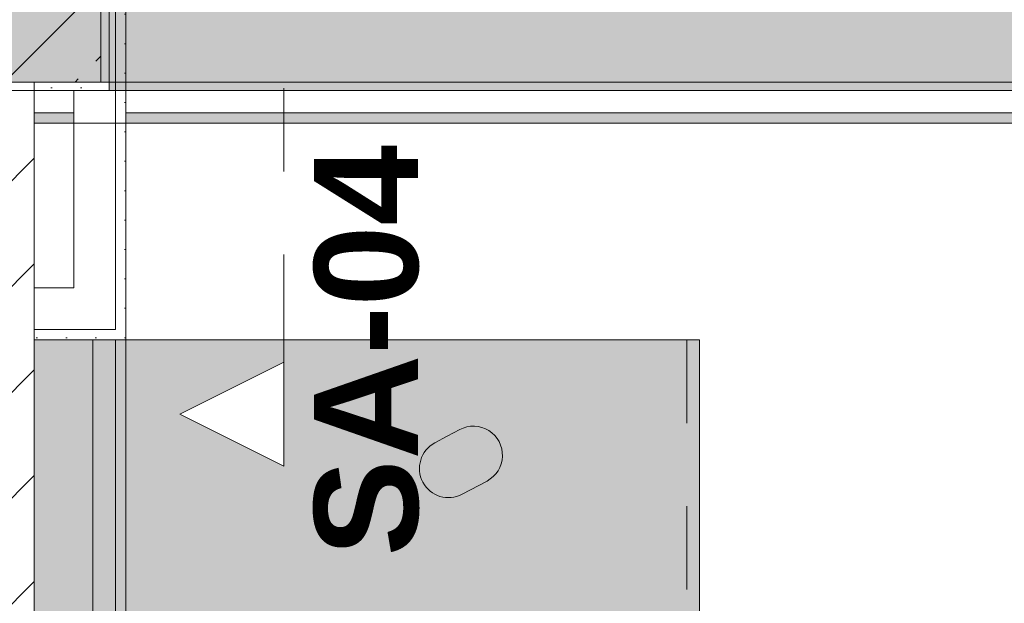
# Model space of a CAD drawing. Header units: metres. Extents: x -3.6 to 84.5, y -11 to 16.8.
# Tile 137 of 256: x 22.2 to 23.4, y 12.4 to 13.1. Entities that reach past the tile are written whole.
import ezdxf

# ---------------------------------------------------------------- set-up
doc = ezdxf.new("R2010")
doc.units = ezdxf.units.M
doc.header["$MEASUREMENT"] = 0
for name, pattern in [('Schnittlinie', [0.3, 0.15, -0.075, 0, -0.075]), ('Strichlinie eng', [0.115, 0.075, -0.04]), ('Wipeout_Contour', [1, 0, -1])]:
    doc.linetypes.add(name, pattern=pattern)
for name, color, linetype in [('203 - Marker.Schnitt - Ausbaudetail SA', 7, 'Continuous'), ('605 - Struktur.Wand Innen', 7, 'Continuous'), ('607 - Struktur.Stütze', 7, 'Continuous'), ('608 - Struktur.Träger', 7, 'Continuous'), ('701 - Einrichtung.Möbel', 7, 'Continuous'), ('Neubau_606 - Struktur.Wand Innen Ausbau', 7, 'Continuous'), ('Neubau_653 - Abdeckung.TB Verkofferung', 7, 'Continuous')]:
    doc.layers.add(name, color=color, linetype=linetype)
doc.styles.add('ERSTELLTER_STIL_1', font='txt')
pattern_1 = [(45, (0, 0), (-0.01767767, 0.01767767), [0, -0.025])]
pattern_2 = [(45, (0, 0), (-0.0848528, 0.0848528), []), (45, (-0.04243, 0.04243), (-0.0848528, 0.0848528), [0.09, -0.03])]

msp = doc.modelspace()

# ---------------------------------------------------------------- hatches: boundary and pattern name
at = {"layer": '607 - Struktur.Stütze', "linetype": 'Continuous', "lineweight": 0, "true_color": 0x000000}
h = msp.add_hatch(dxfattribs=at)
h.set_pattern_fill('Beton__Stahlbeton_0001', color=18, style=0, pattern_type=2)
h.set_pattern_definition(pattern_2)
h.paths.add_polyline_path([(21.98, 13), (22.28, 13), (22.28, 13.45), (21.98, 13.45)])
h = msp.add_hatch(dxfattribs=at)
h.set_pattern_fill('Gips_0001', color=18, style=0, pattern_type=2)
h.set_pattern_definition(pattern_1)
h.paths.add_polyline_path([(22.28, 13), (22.2, 13), (22.2, 12.99), (22.29, 12.99), (22.29, 13.445), (22.28, 13.445)])
at = {"layer": '608 - Struktur.Träger', "linetype": 'Continuous', "lineweight": 0, "true_color": 0x000000}
h = msp.add_hatch(dxfattribs=at)
h.set_pattern_fill('Gips_0001', color=18, style=0, pattern_type=2)
h.set_pattern_definition(pattern_1)
h.paths.add_polyline_path([(22.29, 12.99), (25.57, 12.99), (25.57, 13), (22.29, 13)])
at = {"layer": '701 - Einrichtung.Möbel', "linetype": 'Continuous', "lineweight": 0, "true_color": 0x3a3a3a}
for points in [[(22.2, 10.69), (24.4, 10.69), (24.4, 11.49), (23, 11.49), (23, 12.69), (22.2, 12.69)], [(22.6966, 12.5741), (22.6816, 12.5661, 0.994302), (22.7145, 12.5043), (22.7445, 12.5203, 1), (22.7116, 12.5821)]]:
    msp.add_hatch(color=250, dxfattribs=at).paths.add_polyline_path(points)
at = {"layer": 'Neubau_606 - Struktur.Wand Innen Ausbau', "linetype": 'Continuous', "lineweight": 0, "true_color": 0x000000}
h = msp.add_hatch(dxfattribs=at)
h.set_pattern_fill('Gips_0001', color=18, style=0, pattern_type=2)
h.set_pattern_definition(pattern_1)
h.paths.add_polyline_path([(22.31, 12.7025), (22.31, 13.445), (22.2975, 13.445), (22.2975, 12.7025)])
h = msp.add_hatch(dxfattribs=at)
h.set_pattern_fill('Gips_0001', color=18, style=0, pattern_type=2)
h.set_pattern_definition(pattern_1)
h.paths.add_polyline_path([(22.2975, 12.7025), (22.2975, 12.69), (22.31, 12.69)])
h = msp.add_hatch(dxfattribs=at)
h.set_pattern_fill('Gips_0001', color=18, style=0, pattern_type=2)
h.set_pattern_definition(pattern_1)
h.paths.add_polyline_path([(22.2975, 12.7025), (22.31, 12.69), (22.31, 12.7025)])
at = {"layer": 'Neubau_653 - Abdeckung.TB Verkofferung', "linetype": 'Continuous', "lineweight": 0, "true_color": 0x000000}
h = msp.add_hatch(dxfattribs=at)
h.set_pattern_fill('Gips_0001', color=18, style=0, pattern_type=2)
h.set_pattern_definition(pattern_1)
h.paths.add_polyline_path([(18.71, 12.9505), (22.2475, 12.9505), (22.2475, 12.963), (18.71, 12.963)])
h = msp.add_hatch(dxfattribs=at)
h.set_pattern_fill('Gips_0001', color=18, style=0, pattern_type=2)
h.set_pattern_definition(pattern_1)
h.paths.add_polyline_path([(22.31, 12.9505), (25.8475, 12.9505), (25.8475, 12.963), (22.31, 12.963)])
h = msp.add_hatch(dxfattribs=at)
h.set_pattern_fill('Gips_0001', color=18, style=0, pattern_type=2)
h.set_pattern_definition(pattern_1)
h.paths.add_polyline_path([(22.31, 8.6495), (22.31, 12.69), (22.2975, 12.69), (22.2975, 8.6495)])

# ---------------------------------------------------------------- linework, layer by layer
at = {"layer": '203 - Marker.Schnitt - Ausbaudetail SA', "color": 7, "linetype": 'Schnittlinie', "lineweight": 13}
msp.add_line((22.5, 14.1425), (22.5, 12.663), dxfattribs=at)
at = {"layer": '607 - Struktur.Stütze', "color": 7, "linetype": 'Continuous', "lineweight": 13, "flags": 128}
msp.add_lwpolyline([(21.98, 13), (22.28, 13), (22.28, 13.45), (21.98, 13.45)], close=True, dxfattribs=at)
at = {"layer": '607 - Struktur.Stütze', "color": 7, "linetype": 'Continuous', "lineweight": 5, "flags": 128}
msp.add_lwpolyline([(22.2, 12.99), (22.29, 12.99), (22.29, 13.445)], dxfattribs=at)
at = {"layer": '608 - Struktur.Träger', "color": 7, "linetype": 'Continuous', "lineweight": 5}
for p in [(22.29, 13), (25.57, 12.99)]:
    msp.add_line(p, (22.29, 12.99), dxfattribs=at)
at = {"layer": '701 - Einrichtung.Möbel', "color": 7, "linetype": 'Strichlinie eng', "lineweight": 5, "true_color": 0xebebeb}
msp.add_line((22.985, 12.69), (22.985, 12.29), dxfattribs=at)
at = {"layer": '701 - Einrichtung.Möbel', "color": 7, "linetype": 'Continuous', "lineweight": 5, "true_color": 0xebebeb, "flags": 128}
msp.add_lwpolyline([(22.2, 10.69), (22.2, 12.69), (23, 12.69), (23, 11.49), (24.4, 11.49), (24.4, 10.69)], close=True, dxfattribs=at)
msp.add_lwpolyline([(22.6966, 12.5741), (22.6816, 12.5661, 0.994302), (22.7145, 12.5043), (22.7445, 12.5203, 1), (22.7116, 12.5821)], format="xyb", close=True, dxfattribs=at)
at = {"layer": 'Neubau_606 - Struktur.Wand Innen Ausbau', "color": 1, "linetype": 'Continuous', "lineweight": 5}
for p, q in [((22.2975, 12.7525), (22.2975, 13.445)), ((22.2975, 12.7025), (22.2975, 12.7525)), ((22.2475, 12.7025), (22.2975, 12.7025)), ((22.2475, 12.7025), (22.2975, 12.7025))]:
    msp.add_line(p, q, dxfattribs=at)
at = {"layer": 'Neubau_606 - Struktur.Wand Innen Ausbau', "color": 1, "linetype": 'Continuous', "lineweight": 5, "flags": 128}
for points in [[(22.31, 12.69), (22.31, 13.445)], [(22.2475, 12.99), (22.2475, 12.7525)], [(22.31, 12.69), (22.2975, 12.69)]]:
    msp.add_lwpolyline(points, dxfattribs=at)
at = {"layer": 'Neubau_653 - Abdeckung.TB Verkofferung', "color": 1, "linetype": 'Continuous', "lineweight": 5}
for p, q in [((22.2475, 12.99), (18.71, 12.99)), ((25.8475, 12.99), (22.31, 12.99)), ((22.2475, 12.963), (18.71, 12.963)), ((25.8475, 12.963), (22.31, 12.963)), ((22.2475, 12.9505), (21.91, 12.9505)), ((25.8475, 12.9505), (22.31, 12.9505)), ((22.2705, 12.69), (22.2705, 8.6495)), ((22.2975, 12.69), (22.2975, 8.6495)), ((22.31, 12.69), (22.31, 8.6495))]:
    msp.add_line(p, q, dxfattribs=at)
at = {"layer": 'Neubau_653 - Abdeckung.TB Verkofferung', "color": 1, "linetype": 'Continuous', "lineweight": 9}
for p, q in [((22.05, 12.9505), (47.24, 12.9505)), ((22.31, 8.6495), (22.31, 12.69))]:
    msp.add_line(p, q, dxfattribs=at)
at = {"layer": 'Neubau_653 - Abdeckung.TB Verkofferung', "color": 1, "linetype": 'Continuous', "lineweight": 5, "flags": 128}
for points in [[(22.2475, 12.99), (22.2475, 12.963), (22.2475, 12.9505)], [(22.31, 12.99), (22.31, 12.963), (22.31, 12.9505)], [(22.31, 12.69), (22.2975, 12.69), (22.2705, 12.69)]]:
    msp.add_lwpolyline(points, dxfattribs=at)

# ---------------------------------------------------------------- texts
at = {"layer": '203 - Marker.Schnitt - Ausbaudetail SA', "color": 7, "lineweight": 13, "insert": (22.6633, 12.9246), "char_height": 0.125, "attachment_point": 9, "rotation": 90, "style": 'ERSTELLTER_STIL_1'}
msp.add_mtext('\\A1;{\\pqr;\\pt0;\\fArial|b1|i0|c0|p38;SA-04}', dxfattribs=at)

# ---------------------------------------------------------------- next in the draw order: wipeouts: each hides what was drawn before it
at = {"color": 254, "linetype": 'Wipeout_Contour', "lineweight": 0, "ltscale": 76.827451}
msp.add_wipeout([(22.5, 12.538), (22.5, 12.663), (22.375, 12.6005)], dxfattribs=at).dxf.layer = '203 - Marker.Schnitt - Ausbaudetail SA'
at = {"color": 254, "linetype": 'Wipeout_Contour', "lineweight": 0, "ltscale": 98.746578}
msp.add_wipeout([(22.2, 13), (22.05, 13), (22.05, 8.6), (22.2, 8.6)], dxfattribs=at).dxf.layer = '605 - Struktur.Wand Innen'

# ---------------------------------------------------------------- next in the draw order: hatches: boundary and pattern name
at = {"layer": '605 - Struktur.Wand Innen', "linetype": 'Continuous', "lineweight": 0, "true_color": 0x000000}
h = msp.add_hatch(dxfattribs=at)
h.set_pattern_fill('MW_Ziegel_0001', color=18, style=0, pattern_type=2)
h.set_pattern_definition([(45, (0, 0), (-0.0636396, 0.0636396), [])])
h.paths.add_polyline_path([(22.2, 13), (22.05, 13), (22.05, 8.6), (22.2, 8.6)])
at = {"layer": '608 - Struktur.Träger', "linetype": 'Continuous', "lineweight": 0, "true_color": 0x000000}
h = msp.add_hatch(dxfattribs=at)
h.set_pattern_fill('Beton__Stahlbeton_0001', color=18, style=0, pattern_type=2)
h.set_pattern_definition(pattern_2)
h.paths.add_polyline_path([(15.09, 13.3), (14.78, 13.3), (14.78, 13), (15.09, 13), (18.37, 13), (18.69, 13), (21.97, 13), (22.29, 13), (25.57, 13), (25.89, 13), (29.17, 13), (29.49, 13), (32.77, 13), (33.09, 13), (36.37, 13), (36.69, 13), (39.97, 13), (40.29, 13), (43.57, 13), (43.89, 13), (47.17, 13), (47.48, 13), (47.48, 13.3), (47.17, 13.3), (43.89, 13.3), (43.57, 13.3), (40.29, 13.3), (39.97, 13.3), (36.69, 13.3), (36.37, 13.3), (33.09, 13.3), (32.77, 13.3), (29.49, 13.3), (29.17, 13.3), (25.89, 13.3), (25.57, 13.3), (22.29, 13.3), (21.97, 13.3), (18.69, 13.3), (18.37, 13.3)])
at = {"layer": 'Neubau_606 - Struktur.Wand Innen Ausbau', "linetype": 'Continuous', "lineweight": 0, "true_color": 0x000000}
h = msp.add_hatch(dxfattribs=at)
h.set_pattern_fill('Gips_0001', color=18, style=0, pattern_type=2)
h.set_pattern_definition(pattern_1)
h.paths.add_polyline_path([(22.2975, 12.7025), (22.2, 12.7025), (22.2, 12.69), (22.2975, 12.69)])

# ---------------------------------------------------------------- next in the draw order: linework, layer by layer
at = {"layer": '203 - Marker.Schnitt - Ausbaudetail SA', "color": 7, "linetype": 'Continuous', "lineweight": 13, "flags": 128}
msp.add_lwpolyline([(22.5, 12.538), (22.5, 12.663), (22.375, 12.6005)], close=True, dxfattribs=at)
at = {"layer": '605 - Struktur.Wand Innen', "color": 7, "linetype": 'Continuous', "lineweight": 18, "flags": 128}
msp.add_lwpolyline([(22.2, 8.6), (22.2, 13)], dxfattribs=at)
at = {"layer": '608 - Struktur.Träger', "color": 7, "linetype": 'Continuous', "lineweight": 13}
msp.add_line((14.78, 12.99), (47.48, 12.99), dxfattribs=at)
at = {"layer": '608 - Struktur.Träger', "color": 7, "linetype": 'Continuous', "lineweight": 13, "flags": 128}
msp.add_lwpolyline([(47.48, 13), (47.17, 13), (43.89, 13), (43.57, 13), (40.29, 13), (39.97, 13), (36.69, 13), (36.37, 13), (33.09, 13), (32.77, 13), (29.49, 13), (29.17, 13), (25.89, 13), (25.57, 13), (22.29, 13), (21.97, 13), (18.69, 13), (18.37, 13), (15.09, 13), (14.78, 13)], dxfattribs=at)
at = {"layer": 'Neubau_606 - Struktur.Wand Innen Ausbau', "color": 1, "linetype": 'Continuous', "lineweight": 5}
msp.add_line((22.2, 12.7025), (22.2475, 12.7025), dxfattribs=at)
at = {"layer": 'Neubau_606 - Struktur.Wand Innen Ausbau', "color": 1, "linetype": 'Continuous', "lineweight": 5, "flags": 128}
for points in [[(22.2475, 12.7525), (22.2, 12.7525)], [(22.2, 12.7025), (22.2, 12.7525)], [(22.2, 12.69), (22.2, 12.7025)], [(22.2, 12.69), (22.2975, 12.69)]]:
    msp.add_lwpolyline(points, dxfattribs=at)
at = {"layer": 'Neubau_653 - Abdeckung.TB Verkofferung', "color": 1, "linetype": 'Continuous', "lineweight": 9}
for p in [(22.2, 8.6495), (22.31, 12.69)]:
    msp.add_line(p, (22.2, 12.69), dxfattribs=at)

doc.saveas('drawing.dxf')
